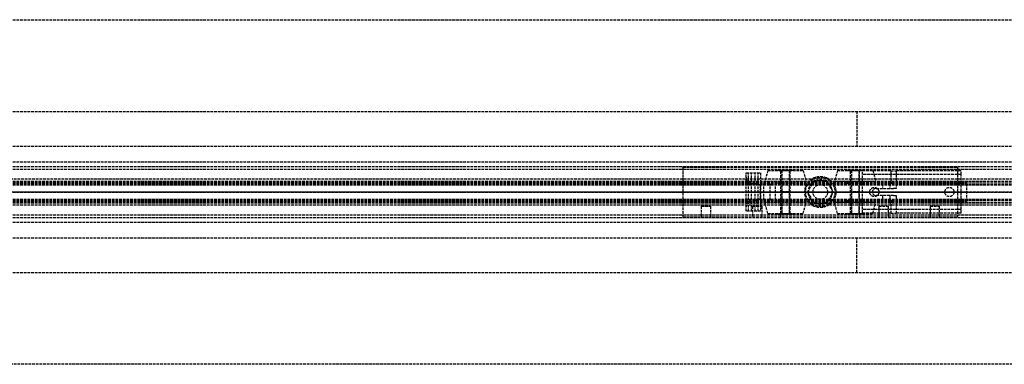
# Model space of a CAD drawing. Header units: millimetres. Extents: x 0 to 2050, y -94 to 94.
# Tile 9 of 10: x 538 to 1076, y -94 to 94. Entities that reach past the tile are written whole.
import ezdxf

# ---------------------------------------------------------------- set-up
doc = ezdxf.new("R2010")
doc.units = ezdxf.units.MM
doc.header["$LTSCALE"] = 10
doc.linetypes.add('ALLCAD_Strich', pattern=[0.2, 0.15, -0.05])
doc.layers.add('BESCH_KONT_sich_schn_ansi_2d', color=40, linetype='Continuous')
doc.layers.add('BESCH_KONT_sich_schn_grun_2d', color=10, linetype='Continuous')

msp = doc.modelspace()

# ---------------------------------------------------------------- linework, layer by layer
at = {"layer": 'BESCH_KONT_sich_schn_ansi_2d', "linetype": 'ALLCAD_Strich'}
for p, q in [((0, 0, 2368), (2050, 0, 2368)), ((2050, 0, 2418), (0, 0, 2418)), ((0, 0, 2298), (995, 0, 2298)), ((0, 0, 2337), (2050, 0, 2337)), ((2050, 0, 2338.5), (0, 0, 2338.5)), ((0, 0, 2365.5), (2050, 0, 2365.5)), ((0, 0, 2339.5), (2050, 0, 2339.5)), ((0, 0, 2335), (2050, 0, 2335)), ((0, 0, 2363.5), (2050, 0, 2363.5)), ((0, 0, 2363), (2050, 0, 2363)), ((995, 0, 7), (2, 0, 7)), ((2, 0, 2307), (1055, 0, 2307)), ((900, 0, 2307), (1050, 0, 2307)), ((900, 0, 2330), (900, 0, 2298)), ((900, 0, 2330), (1050, 0, 2330)), ((934.5, 0, 2342.25), (934.5, 0, 2345.88)), ((942.3, 0, 2346.6), (934.54, 0, 2346.6)), ((937.4, 0, 2341.5), (935.25, 0, 2341.5)), ((937.4, 0, 2342.8), (935.8, 0, 2342.8)), ((935.8, 0, 2342.8), (935.8, 0, 2345.3)), ((935.8, 0, 2345.3), (941, 0, 2345.3)), ((937.4, 0, 2341.5), (937.4, 0, 2342.8)), ((940.98, 0, 2342.8), (939.4, 0, 2342.8)), ((939.4, 0, 2342.8), (939.4, 0, 2341.5)), ((942.3, 0, 2341.5), (939.4, 0, 2341.5)), ((940.98, 0, 2342.81), (940.98, 0, 2342.8)), ((940.98, 0, 2342.8), (940.98, 0, 2342.81)), ((940.98, 0, 2342.8), (940.98, 0, 2342.8)), ((940.98, 0, 2342.81), (940.98, 0, 2342.81)), ((940.98, 0, 2342.81), (940.98, 0, 2342.8)), ((940.98, 0, 2342.81), (940.98, 0, 2342.81)), ((940.98, 0, 2342.8), (940.98, 0, 2342.8)), ((941, 0, 2342.8), (940.98, 0, 2342.8)), ((940.99, 0, 2342.81), (940.99, 0, 2342.8)), ((940.99, 0, 2342.8), (940.99, 0, 2342.81)), ((940.99, 0, 2342.8), (940.99, 0, 2342.81)), ((940.99, 0, 2342.81), (940.99, 0, 2342.81)), ((940.99, 0, 2342.81), (940.99, 0, 2342.8)), ((940.99, 0, 2342.8), (940.99, 0, 2342.81)), ((940.99, 0, 2342.8), (940.99, 0, 2342.8)), ((940.99, 0, 2342.8), (940.99, 0, 2342.8)), ((940.99, 0, 2342.8), (940.99, 0, 2342.8)), ((940.99, 0, 2342.8), (940.99, 0, 2342.81)), ((940.99, 0, 2342.8), (940.99, 0, 2342.8)), ((940.99, 0, 2342.81), (940.99, 0, 2342.81)), ((940.99, 0, 2342.81), (940.99, 0, 2342.81)), ((941, 0, 2342.8), (941, 0, 2342.8)), ((941, 0, 2342.8), (941, 0, 2342.81)), ((941, 0, 2342.81), (941, 0, 2342.81)), ((941, 0, 2342.81), (941, 0, 2342.8)), ((941, 0, 2342.81), (941, 0, 2342.81)), ((941, 0, 2342.8), (941, 0, 2342.8)), ((941, 0, 2345.3), (941, 0, 2342.81)), ((941, 0, 2342.8), (941, 0, 2342.8)), ((941, 0, 2342.8), (941, 0, 2342.8)), ((941.96, 0, 2353.5), (942.3, 0, 2353.5)), ((942.3, 0, 2353.5), (942.3, 0, 2352.75)), ((942.3, 0, 2353.5), (968.39, 0, 2353.5)), ((944.22, 0, 2341.5), (942.3, 0, 2341.5)), ((942.3, 0, 2352.75), (942.3, 0, 2346.6)), ((942.3, 0, 2346.6), (942.3, 0, 2341.5)), ((947.59, 0, 2340.92), (944.22, 0, 2341.5)), ((950.58, 0, 2339.21), (947.59, 0, 2340.92)), ((953.26, 0, 2337.31), (951.12, 0, 2338.8)), ((992.5, 0, 2316.5), (957.5, 0, 2316.5)), ((957.5, 0, 2324.5), (992.5, 0, 2324.5)), ((970.31, 0, 2335.5), (958.99, 0, 2335.5)), ((983.5, 0, 2332), (966.5, 0, 2332)), ((966.5, 0, 2330), (966.5, 0, 2332)), ((967, 0, 2345.5), (983, 0, 2345.5)), ((967, 0, 2353.5), (967, 0, 2345.5)), ((968, 0, 2338), (971.5, 0, 2338)), ((968, 0, 2332), (968, 0, 2338)), ((981.61, 0, 2353.5), (968.39, 0, 2353.5)), ((968.5, 0, 2345.5), (968.5, 0, 2353.5)), ((968.5, 0, 2345.5), (968.5, 0, 2335.5)), ((968.5, 0, 2353.5), (968.5, 0, 2345.5)), ((970.31, 0, 2353.5), (970.31, 0, 2345.5)), ((970.31, 0, 2335.5), (979.69, 0, 2335.5)), ((971, 0, 2345.5), (971, 0, 2335.5)), ((971, 0, 2345.5), (971, 0, 2335.5)), ((979, 0, 2350), (971, 0, 2350)), ((971, 0, 2330), (971, 0, 2350)), ((971, 0, 2330), (971, 0, 2332)), ((971.5, 0, 2338), (978.5, 0, 2338)), ((971.5, 0, 2332), (971.5, 0, 2338)), ((978.48, 0, 2332.01), (978.48, 0, 2332.01)), ((978.48, 0, 2332.01), (978.48, 0, 2332)), ((978.48, 0, 2332), (978.48, 0, 2332.01)), ((978.48, 0, 2332.01), (978.48, 0, 2332.01)), ((978.48, 0, 2332.01), (978.48, 0, 2332)), ((978.48, 0, 2332), (978.48, 0, 2332)), ((978.49, 0, 2332.01), (978.49, 0, 2332.01)), ((978.49, 0, 2332), (978.49, 0, 2332.01)), ((978.49, 0, 2332.01), (978.49, 0, 2332)), ((978.49, 0, 2332), (978.49, 0, 2332)), ((978.49, 0, 2332), (978.49, 0, 2332)), ((978.49, 0, 2332), (978.49, 0, 2332)), ((978.49, 0, 2332.01), (978.49, 0, 2332)), ((978.49, 0, 2332), (978.49, 0, 2332)), ((978.49, 0, 2332.01), (978.49, 0, 2332.01)), ((978.49, 0, 2332.01), (978.49, 0, 2332.01)), ((978.49, 0, 2332.01), (978.49, 0, 2332)), ((978.49, 0, 2332), (978.49, 0, 2332.01)), ((978.5, 0, 2332.01), (978.5, 0, 2332.01)), ((978.5, 0, 2332), (978.5, 0, 2332.01)), ((978.5, 0, 2332.01), (978.5, 0, 2332.01)), ((978.5, 0, 2332.01), (978.5, 0, 2332)), ((978.5, 0, 2332), (978.5, 0, 2332)), ((978.5, 0, 2338), (982, 0, 2338)), ((978.5, 0, 2332), (978.5, 0, 2338)), ((979, 0, 2345.5), (979, 0, 2335.5)), ((979, 0, 2345.5), (979, 0, 2335.5)), ((979, 0, 2330), (979, 0, 2350)), ((979, 0, 2330), (979, 0, 2332)), ((990.85, 0, 2335.5), (979.69, 0, 2335.5)), ((979.69, 0, 2345.5), (979.69, 0, 2353.5)), ((981.5, 0, 2345.5), (981.5, 0, 2353.5)), ((981.5, 0, 2345.5), (981.5, 0, 2335.5)), ((981.5, 0, 2353.5), (981.5, 0, 2345.5)), ((981.61, 0, 2353.5), (1015, 0, 2353.5)), ((982, 0, 2332), (982, 0, 2338)), ((983, 0, 2353.5), (983, 0, 2345.5)), ((983.5, 0, 2330), (983.5, 0, 2332)), ((995, 0), (995, 0, 2298)), ((2050, 0), (995, 0)), ((1055, 0, 7), (995, 0, 7)), ((995, 0, 2298), (1050, 0, 2298)), ((1002.45, 0, 2341.41), (996.59, 0, 2337.31)), ((1052, 0, 2), (998, 0, 2)), ((1052, 0, 19.5), (998, 0, 19.5)), ((998, 0), (998, 0, 19.5)), ((1002, 0, 2), (1002, 0)), ((1003.5, 0, 2353.5), (1003.5, 0, 2342)), ((1012.5, 0, 2342.5), (1005.89, 0, 2342.5)), ((1007, 0, 2), (1007, 0)), ((1016.5, 0, 2352), (1016.5, 0, 2346.5)), ((1043, 0, 2), (1043, 0)), ((1048, 0, 2), (1048, 0)), ((1050, 0, 2330), (1050, 0, 2298)), ((1051.98, 0, 2), (1051.98, 0, 2.01)), ((1051.99, 0, 2.01), (1051.98, 0, 2.01)), ((1051.98, 0, 2.01), (1051.98, 0, 2.01)), ((1051.98, 0, 2.01), (1051.98, 0, 2.01)), ((1051.98, 0, 2), (1051.98, 0, 2.01)), ((1051.98, 0, 2), (1051.98, 0, 2.01)), ((1051.99, 0, 2), (1051.99, 0, 2.01)), ((1051.99, 0, 2.01), (1051.99, 0, 2.01)), ((1051.99, 0, 2.01), (1051.99, 0, 2.01)), ((1051.99, 0, 2.01), (1051.99, 0, 2.01)), ((1051.99, 0, 2), (1051.99, 0, 2.01)), ((1051.99, 0, 2), (1051.99, 0, 2.01)), ((1051.99, 0, 2), (1051.99, 0, 2.01)), ((1051.99, 0, 2), (1051.99, 0, 2.01)), ((1051.99, 0, 2), (1051.99, 0, 2.01)), ((1051.99, 0, 2.01), (1052, 0, 2.01)), ((1051.99, 0, 2), (1051.99, 0, 2.01)), ((1051.99, 0, 2), (1051.99, 0, 2.01)), ((1052, 0, 2), (1052, 0, 2.01)), ((1052, 0, 2), (1052, 0, 2.01)), ((1052, 0, 2.01), (1052, 0, 2.01)), ((1052, 0, 2.01), (1052, 0, 2.01)), ((1052, 0), (1052, 0, 19.5)), ((1055, 0, 2307), (1055, 0, 7))]:
    msp.add_line(p, q, dxfattribs=at)
at = {"layer": 'BESCH_KONT_sich_schn_ansi_2d', "linetype": 'ALLCAD_Strich', "extrusion": (0, 1, 0)}
for centre, radius in [((-912.5, 2321), 2.5), ((-940.5, 2321), 2.5), ((-956, 2348.5), 11.25), ((-956, 2348.5), 4), ((-956, 2348.5), 2), ((-994, 2348.5), 11.25), ((-994, 2348.5), 2), ((-1009.5, 2321), 2.5), ((-1037.5, 2321), 2.5)]:
    msp.add_circle(centre, radius, dxfattribs=at)
at = {"layer": 'BESCH_KONT_sich_schn_ansi_2d', "linetype": 'ALLCAD_Strich', "extrusion": (0, -1, 0)}
for centre, radius in [((956, 2348.5), 9.64), ((956, 2348.5), 5), ((956, 2348.5), 2.5), ((994, 2348.5), 9.64), ((994, 2348.5), 5), ((994, 2348.5), 4), ((994, 2348.5), 2.5), ((1011, 2347), 2), ((1015, 2352), 1.5)]:
    msp.add_circle(centre, radius, dxfattribs=at)
at = {"layer": 'BESCH_KONT_sich_schn_ansi_2d', "linetype": 'ALLCAD_Strich', "extrusion": (0, 1, 0)}
for centre, radius, start, end in [((-942.13, 2345.87), 7.63, 0.0312, 5.4915), ((-935.25, 2342.25), 0.75, 270, 360), ((-940.98, 2342.8), 0.00271, 270, 0), ((-940.98, 2342.81), 0.00271, 0, 90), ((-940.98, 2342.81), 0.00116, 90, 180), ((-940.98, 2342.8), 0.00116, 180, 270), ((-941, 2342.8), 0.00271, 270, 0), ((-941, 2342.81), 0.00271, 0, 90), ((-940.99, 2342.81), 0.00217, 0, 90), ((-940.99, 2342.8), 0.00217, 270, 0), ((-941, 2342.81), 0.00116, 90, 180), ((-941, 2342.8), 0.00116, 180, 270), ((-942.13, 2345.87), 7.63, 88.739, 91.261), ((-956, 2345.77), 8.5, 305, 309.5389), ((-958.99, 2345.5), 10, 270, 305), ((-957.5, 2320.5), 4, 270, 90), ((-978.48, 2332.01), 0.00116, 0, 90), ((-978.48, 2332), 0.00116, 270, 360), ((-978.48, 2332.01), 0.00116, 90, 180), ((-978.48, 2332), 0.00116, 180, 270), ((-978.49, 2332.01), 0.00093, 270, 0), ((-978.49, 2332.01), 0.00093, 0, 90), ((-978.5, 2332.01), 0.00116, 0, 90), ((-978.5, 2332), 0.00116, 270, 360), ((-978.5, 2332.01), 0.00116, 90, 180), ((-978.5, 2332), 0.00116, 180, 270), ((-990.85, 2345.5), 10, 235, 270), ((-992.5, 2320.5), 4, 90, 270), ((-1012.5, 2346.5), 4, 180, 270)]:
    msp.add_arc(centre, radius, start, end, dxfattribs=at)
at = {"layer": 'BESCH_KONT_sich_schn_ansi_2d', "linetype": 'ALLCAD_Strich', "extrusion": (0, -1, 0)}
for centre, radius, start, end in [((940.98, 2342.81), 0.00116, 90, 180), ((940.98, 2342.8), 0.00116, 180, 270), ((940.98, 2342.8), 0.00271, 270, 360), ((940.98, 2342.81), 0.00271, 0, 90), ((941, 2342.81), 0.00116, 90, 180), ((941, 2342.8), 0.00116, 180, 270), ((940.99, 2342.81), 0.00093, 180, 270), ((940.99, 2342.81), 0.00093, 90, 180), ((941, 2342.8), 0.00271, 270, 360), ((941, 2342.81), 0.00271, 0, 90), ((978.48, 2332), 0.00271, 270, 0), ((978.48, 2332.01), 0.00271, 0, 90), ((978.48, 2332.01), 0.00271, 90, 180), ((978.48, 2332), 0.00271, 180, 270), ((978.49, 2332.01), 0.00217, 90, 180), ((978.49, 2332), 0.00217, 180, 270), ((978.5, 2332.01), 0.00271, 90, 180), ((978.5, 2332), 0.00271, 180, 270), ((978.5, 2332.01), 0.00271, 0, 90), ((978.5, 2332), 0.00271, 270, 0), ((1005.89, 2336.5), 6, 90, 125)]:
    msp.add_arc(centre, radius, start, end, dxfattribs=at)
at = {"layer": 'BESCH_KONT_sich_schn_ansi_2d', "linetype": 'ALLCAD_Strich'}
for points, knots in [([(934.54, 0, 2346.6), (934.54, 0, 2346.61), (934.54, 0, 2346.66), (934.56, 0, 2346.83), (934.58, 0, 2346.97), (934.64, 0, 2347.34), (934.69, 0, 2347.56), (934.82, 0, 2348.08), (934.91, 0, 2348.37), (935.1, 0, 2348.84), (935.17, 0, 2349.01), (935.35, 0, 2349.37), (935.45, 0, 2349.56), (935.67, 0, 2349.93), (935.79, 0, 2350.12), (936.05, 0, 2350.48), (936.19, 0, 2350.66), (936.66, 0, 2351.22), (937.05, 0, 2351.59), (937.9, 0, 2352.24), (938.35, 0, 2352.52), (938.83, 0, 2352.75)], [15.435182, 15.435182, 15.435182, 15.435182, 16.554933, 16.554933, 17.82418, 17.82418, 19.093427, 19.093427, 20.362674, 20.362674, 21.03193, 21.03193, 21.701186, 21.701186, 22.370442, 22.370442, 23.039698, 23.039698, 24.647552, 24.647552, 26.164556, 26.164556, 26.164556, 26.164556]), ([(938.83, 0, 2352.75), (939.13, 0, 2352.89), (939.47, 0, 2353.03), (940.15, 0, 2353.25), (940.5, 0, 2353.33), (940.96, 0, 2353.41), (941.11, 0, 2353.44), (941.42, 0, 2353.47), (941.58, 0, 2353.48), (941.75, 0, 2353.49), (941.79, 0, 2353.49), (941.86, 0, 2353.5), (941.9, 0, 2353.5), (941.94, 0, 2353.5), (941.95, 0, 2353.5), (941.96, 0, 2353.5), (941.96, 0, 2353.5), (941.96, 0, 2353.5), (941.96, 0, 2353.5), (941.96, 0, 2353.5)], [1.722708, 1.722708, 1.722708, 1.722708, 2.727227, 2.727227, 3.731745, 3.731745, 4.178178, 4.178178, 4.62461, 4.62461, 4.729547, 4.729547, 4.834483, 4.834483, 4.870202, 4.870202, 4.877795, 4.877795, 4.885387, 4.885387, 4.885387, 4.885387])]:
    msp.add_open_spline(points, degree=3, knots=knots, dxfattribs=at)
at = {"layer": 'BESCH_KONT_sich_schn_grun_2d', "linetype": 'ALLCAD_Strich'}
for p, q in [((0, 94), (2050, 94)), ((0, 44), (2050, 44)), ((995, 44), (995, 25)), ((0, 25), (2050, 25)), ((0, 16.5), (2050, 16.5)), ((0, 14), (2050, 14)), ((0, 12.38), (2050, 12.38)), ((900, 13.5), (1050, 13.5)), ((900, 13.5), (900, -13.5)), ((946.36, 11.75), (944.75, 5.75)), ((946.36, 11.75), (956, 11.75)), ((951, 12), (961, 12)), ((951, 12), (951, 11.75)), ((953.5, 5.75), (953.5, 11.75)), ((954, 12), (954, -12)), ((956, 11.75), (965.64, 11.75)), ((958, 12), (958, -12)), ((958.5, 5.75), (958.5, 11.75)), ((961, 12), (961, 11.75)), ((965.64, 11.75), (967.25, 5.75)), ((984.36, 11.75), (982.75, 5.75)), ((984.36, 11.75), (994, 11.75)), ((989, 12), (999, 12)), ((989, 12), (989, 11.75)), ((991.5, 5.75), (991.5, 11.75)), ((992, 12), (992, -12)), ((994, 11.75), (1003.64, 11.75)), ((996, 12), (996, -12)), ((996.5, 5.75), (996.5, 11.75)), ((1013.5, 11.5), (998, 11.5)), ((998, 9.5), (998, 11.5)), ((999, 12), (999, 11.75)), ((1003.64, 11.75), (1005.25, 5.75)), ((1013.5, 11.5), (1016.5, 11.5)), ((1013.5, 11.5), (1013.5, 4.5)), ((1016.5, 11.5), (1016.5, 4.5)), ((1052, 11.5), (1016.5, 11.5)), ((1050, 13.5), (1050, -13.5)), ((1052, 9.5), (1052, 11.5)), ((2050, 7), (0, 7)), ((0, 5.5), (2050, 5.5)), ((236, 6), (1290, 6)), ((934.54, 10.5), (934.5, 10.5)), ((934.5, 10.5), (934.5, 10.5)), ((934.5, -10.5), (934.5, 10.5)), ((934.54, 10.5), (942.3, 10.5)), ((935.8, -10.5), (935.8, 10.5)), ((937.4, -10.5), (937.4, 10.5)), ((939.4, -10.5), (939.4, 10.5)), ((941, -10.5), (941, 10.5)), ((942.3, 10.5), (942.3, 4.5)), ((967.25, 5.75), (944.75, 5.75)), ((952, 5.5), (952, 4.5)), ((953.5, 5.5), (953.5, 4.5)), ((958.5, 5.5), (958.5, 4.5)), ((960, 5.5), (960, 4.5)), ((971.5, 6.06), (968, 0)), ((978.5, 6.06), (971.5, 6.06)), ((978.48, 6.06), (978.48, 6.07)), ((978.48, 6.06), (978.48, 6.07)), ((978.48, 6.06), (978.48, 6.07)), ((978.48, 6.07), (978.48, 6.07)), ((978.48, 6.07), (978.48, 6.07)), ((978.48, 6.07), (978.49, 6.07)), ((978.48, 6.06), (978.48, 6.07)), ((978.48, 6.07), (978.48, 6.06)), ((978.49, 6.07), (978.49, 6.06)), ((978.49, 6.06), (978.49, 6.07)), ((978.49, 6.07), (978.49, 6.07)), ((978.49, 6.07), (978.49, 6.07)), ((978.49, 6.06), (978.49, 6.07)), ((978.49, 6.06), (978.49, 6.07)), ((978.49, 6.06), (978.49, 6.07)), ((978.49, 6.06), (978.49, 6.07)), ((978.5, 6.07), (978.49, 6.07)), ((978.49, 6.06), (978.49, 6.07)), ((978.5, 6.06), (978.5, 6.07)), ((978.5, 6.06), (978.5, 6.07)), ((978.5, 6.07), (978.5, 6.07)), ((978.5, 6.07), (978.5, 6.07)), ((978.5, 6.06), (978.5, 6.07)), ((978.5, 6.07), (978.5, 6.06)), ((978.5, 6.06), (978.5, 6.07)), ((982, 0), (978.5, 6.06)), ((1005.25, 5.75), (982.75, 5.75)), ((990, 4.5), (990, 5.5)), ((991.5, 4.5), (991.5, 5.5)), ((996.5, 4.5), (996.5, 5.5)), ((998, 5.5), (998, 9.5)), ((1052, 9.5), (998, 9.5)), ((998, 4.5), (998, 5.5)), ((1051.98, 9.5), (1051.98, 9.49)), ((1051.98, 9.5), (1051.98, 9.49)), ((1051.98, 9.5), (1051.98, 9.5)), ((1051.98, 9.5), (1051.98, 9.5)), ((1051.98, 9.49), (1051.98, 9.5)), ((1051.98, 9.49), (1051.98, 9.49)), ((1051.98, 9.49), (1051.98, 9.49)), ((1051.99, 9.5), (1051.99, 9.5)), ((1051.99, 9.5), (1051.99, 9.49)), ((1051.99, 9.5), (1051.99, 9.5)), ((1051.99, 9.5), (1051.99, 9.5)), ((1051.99, 9.5), (1051.99, 9.5)), ((1051.99, 9.5), (1051.99, 9.5)), ((1051.99, 9.5), (1051.99, 9.5)), ((1051.99, 9.49), (1051.99, 9.5)), ((1051.99, 9.5), (1051.99, 9.49)), ((1051.99, 9.49), (1051.99, 9.5)), ((1051.99, 9.49), (1051.99, 9.49)), ((1051.99, 9.49), (1051.99, 9.49)), ((1051.99, 9.49), (1051.99, 9.49)), ((1052, -9.5), (1052, 9.5)), ((1052, 9.5), (1052, 9.49)), ((1052, 9.49), (1052, 9.5)), ((1052, 9.5), (1052, 9.5)), ((1052, 9.5), (1052, 9.5)), ((1052, 9.49), (1052, 9.49)), ((1052, 9.49), (1052, 9.49)), ((0, 4.5), (2050, 4.5)), ((0, 4), (2050, 4)), ((2, 5), (1055, 5)), ((900, 5), (1050, 5)), ((941.96, 3.75), (942.3, 3.75)), ((942.3, 4.5), (942.3, -4.5)), ((942.3, -3.75), (942.3, 3.75)), ((944.22, -4.5), (944.22, 4.5)), ((947.59, -4.5), (947.59, 4.5)), ((950.58, -4.5), (950.58, 4.5)), ((953.5, -4.5), (953.5, 4.5)), ((957.5, 0.03), (953.5, 0.03)), ((957.5, 0.03), (992.5, 0.03)), ((958.5, -4.5), (958.5, 4.5)), ((991.5, -4.5), (991.5, 4.5)), ((996.5, 0.03), (992.5, 0.03)), ((996.5, -4.5), (996.5, 4.5)), ((998, -4.5), (998, 4.5)), ((1005.5, 2), (1015, 2)), ((1009, 4.5), (1009, 2)), ((1013, 4.5), (1013, 2)), ((1016.5, 2), (1015, 2)), ((1016.5, 4.5), (1016.5, 2)), ((1055, -5), (1055, 5)), ((0, -4), (2050, -4)), ((0, -4.5), (2050, -4.5)), ((2, -5), (1055, -5)), ((900, -5), (1050, -5)), ((942.3, -3.75), (941.96, -3.75)), ((942.3, -4.5), (942.3, -10.5)), ((952, -4.5), (952, -5.5)), ((953.5, -4.5), (953.5, -5.5)), ((958.5, -4.5), (958.5, -5.5)), ((960, -4.5), (960, -5.5)), ((968, 0), (971.5, -6.06)), ((978.5, -6.06), (982, 0)), ((990, -5.5), (990, -4.5)), ((991.5, -5.5), (991.5, -4.5)), ((996.5, -5.5), (996.5, -4.5)), ((998, -5.5), (998, -4.5)), ((1015, -2), (1005.5, -2)), ((1009, -2), (1009, -4.5)), ((1013, -2), (1013, -4.5)), ((1013.5, -4.5), (1013.5, -11.5)), ((1015, -2), (1016.5, -2)), ((1016.5, -2), (1016.5, -4.5)), ((1016.5, -4.5), (1016.5, -11.5)), ((0, -5.5), (2050, -5.5)), ((0, -7), (2050, -7)), ((236, -6), (1290, -6)), ((910, -7.74), (915, -7.74)), ((910, -7.74), (910, -13.5)), ((915, -7.74), (915, -13.5)), ((934.54, -10.5), (934.5, -10.5)), ((934.5, -10.5), (934.5, -10.5)), ((942.3, -10.5), (934.54, -10.5)), ((938, -7.74), (943, -7.74)), ((938, -7.74), (938, -13.5)), ((940.98, -10.5), (940.98, -10.5)), ((940.98, -10.5), (940.98, -10.5)), ((940.98, -10.5), (940.98, -10.5)), ((940.98, -10.5), (940.98, -10.5)), ((940.98, -10.5), (940.98, -10.5)), ((940.98, -10.5), (940.99, -10.5)), ((940.98, -10.5), (940.98, -10.5)), ((940.98, -10.5), (940.98, -10.5)), ((940.99, -10.5), (940.99, -10.5)), ((940.99, -10.5), (940.99, -10.5)), ((941, -10.5), (940.99, -10.5)), ((940.99, -10.5), (940.99, -10.5)), ((940.99, -10.5), (940.99, -10.5)), ((940.99, -10.5), (940.99, -10.5)), ((940.99, -10.5), (940.99, -10.5)), ((940.99, -10.5), (940.99, -10.5)), ((940.99, -10.5), (940.99, -10.5)), ((940.99, -10.5), (940.99, -10.5)), ((940.99, -10.5), (940.99, -10.5)), ((941, -10.5), (941, -10.5)), ((941, -10.5), (941, -10.5)), ((941, -10.5), (941, -10.5)), ((941, -10.5), (941, -10.5)), ((941, -10.5), (941, -10.5)), ((943, -7.74), (943, -13.5)), ((967.25, -5.75), (944.75, -5.75)), ((946.36, -11.75), (944.75, -5.75)), ((953.5, -5.75), (953.5, -5.5)), ((953.5, -11.75), (953.5, -5.75)), ((958.5, -11.75), (958.5, -5.75)), ((965.64, -11.75), (967.25, -5.75)), ((971.5, -6.06), (978.5, -6.06)), ((1005.25, -5.75), (982.75, -5.75)), ((984.36, -11.75), (982.75, -5.75)), ((991.5, -11.75), (991.5, -5.75)), ((996.5, -5.75), (996.5, -5.5)), ((996.5, -11.75), (996.5, -5.75)), ((998, -9.5), (998, -5.5)), ((1052, -9.5), (998, -9.5)), ((998, -11.5), (998, -9.5)), ((1003.64, -11.75), (1005.25, -5.75)), ((1007, -7.74), (1012, -7.74)), ((1007, -7.74), (1007, -13.5)), ((1012, -7.74), (1012, -13.5)), ((1035, -7.74), (1040, -7.74)), ((1035, -7.74), (1035, -13.5)), ((1040, -7.74), (1040, -13.5)), ((1052, -11.5), (1052, -9.5)), ((0, -12.38), (2050, -12.38)), ((0, -14), (2050, -14)), ((900, -13.5), (1050, -13.5)), ((946.36, -11.75), (956, -11.75)), ((951, -11.75), (951, -12)), ((951, -12), (961, -12)), ((953.5, -13.5), (953.5, -11.75)), ((956, -11.75), (965.64, -11.75)), ((961, -11.75), (961, -12)), ((984.36, -11.75), (994, -11.75)), ((989, -11.75), (989, -12)), ((989, -12), (999, -12)), ((994, -11.75), (1003.64, -11.75)), ((996.5, -13.5), (996.5, -11.75)), ((1013.5, -11.5), (998, -11.5)), ((999, -11.75), (999, -12)), ((1013.5, -11.5), (1016.5, -11.5)), ((1052, -11.5), (1016.5, -11.5)), ((0, -16.5), (2050, -16.5)), ((0, -25), (2050, -25)), ((995, -44), (995, -25)), ((0, -44), (2050, -44)), ((2050, -94), (0, -94))]:
    msp.add_line(p, q, dxfattribs=at)
for centre, radius in [((975, 0), 8.5), ((975, 0), 8), ((975, 0), 6.5), ((975, 0), 4), ((1004.5, 0), 2.5), ((1045.5, 0), 2.5)]:
    msp.add_circle(centre, radius, dxfattribs=at)
for centre, radius, start, end in [((1051.98, 9.5), 0.00116, 0, 90), ((1051.98, 9.5), 0.00271, 0, 90), ((1051.98, 9.5), 0.00116, 90, 180), ((1051.98, 9.5), 0.00271, 90, 180), ((1051.98, 9.49), 0.00116, 270, 0), ((1051.98, 9.49), 0.00271, 270, 360), ((1051.98, 9.49), 0.00116, 180, 270), ((1051.98, 9.49), 0.00271, 180, 270), ((1051.99, 9.5), 0.00093, 360, 90), ((1051.99, 9.5), 0.00093, 270, 0), ((1051.99, 9.5), 0.00217, 270, 360), ((1051.99, 9.5), 0.00217, 0, 90), ((1052, 9.5), 0.00116, 90, 180), ((1052, 9.5), 0.00271, 90, 180), ((1052, 9.49), 0.00116, 180, 270), ((1052, 9.49), 0.00271, 180, 270), ((1052, 9.5), 0.00116, 0, 90), ((1052, 9.5), 0.00271, 0, 90), ((1052, 9.49), 0.00116, 270, 0), ((1052, 9.49), 0.00271, 270, 360), ((975, 0), 6.5, 136.1869, 223.8131), ((975, 0), 6.5, 316.1869, 43.8131), ((1005.5, 0), 2, 90, 270)]:
    msp.add_arc(centre, radius, start, end, dxfattribs=at)
for points, knots in [([(938.83, 4.5), (938.35, 4.5), (937.9, 4.51), (937.05, 4.6), (936.66, 4.68), (936.19, 4.86), (936.05, 4.93), (935.79, 5.09), (935.67, 5.18), (935.45, 5.39), (935.35, 5.51), (935.17, 5.76), (935.1, 5.9), (934.91, 6.31), (934.82, 6.62), (934.69, 7.32), (934.64, 7.7), (934.58, 8.51), (934.56, 8.93), (934.54, 9.74), (934.54, 10.12), (934.54, 10.5)], [4.406817, 4.406817, 4.406817, 4.406817, 5.92382, 5.92382, 7.531675, 7.531675, 8.200931, 8.200931, 8.870186, 8.870186, 9.539442, 9.539442, 10.208698, 10.208698, 11.477945, 11.477945, 12.747192, 12.747192, 14.016439, 14.016439, 15.13619, 15.13619, 15.13619, 15.13619]), ([(941.96, 3.75), (941.96, 3.75), (941.96, 3.76), (941.96, 3.76), (941.96, 3.76), (941.95, 3.77), (941.94, 3.78), (941.9, 3.8), (941.86, 3.82), (941.79, 3.84), (941.75, 3.86), (941.58, 3.92), (941.42, 3.96), (941.11, 4.06), (940.96, 4.11), (940.5, 4.23), (940.15, 4.32), (939.47, 4.46), (939.13, 4.5), (938.83, 4.5)], [4.885389, 4.885389, 4.885389, 4.885389, 4.892981, 4.892981, 4.900573, 4.900573, 4.936292, 4.936292, 5.041229, 5.041229, 5.146165, 5.146165, 5.592598, 5.592598, 6.03903, 6.03903, 7.043549, 7.043549, 8.048067, 8.048067, 8.048067, 8.048067]), ([(934.54, -10.5), (934.54, -10.12), (934.54, -9.74), (934.56, -8.93), (934.58, -8.51), (934.64, -7.7), (934.69, -7.32), (934.82, -6.62), (934.91, -6.31), (935.1, -5.9), (935.17, -5.76), (935.35, -5.51), (935.45, -5.39), (935.67, -5.18), (935.79, -5.09), (936.05, -4.93), (936.19, -4.86), (936.66, -4.68), (937.05, -4.6), (937.9, -4.51), (938.35, -4.5), (938.83, -4.5)], [15.435182, 15.435182, 15.435182, 15.435182, 16.554933, 16.554933, 17.82418, 17.82418, 19.093427, 19.093427, 20.362674, 20.362674, 21.03193, 21.03193, 21.701186, 21.701186, 22.370442, 22.370442, 23.039698, 23.039698, 24.647552, 24.647552, 26.164556, 26.164556, 26.164556, 26.164556]), ([(938.83, -4.5), (939.13, -4.5), (939.47, -4.46), (940.15, -4.32), (940.5, -4.23), (940.96, -4.11), (941.11, -4.06), (941.42, -3.96), (941.58, -3.92), (941.75, -3.86), (941.79, -3.84), (941.86, -3.82), (941.9, -3.8), (941.94, -3.78), (941.95, -3.77), (941.96, -3.76), (941.96, -3.76), (941.96, -3.76), (941.96, -3.75), (941.96, -3.75)], [1.722708, 1.722708, 1.722708, 1.722708, 2.727227, 2.727227, 3.731745, 3.731745, 4.178178, 4.178178, 4.62461, 4.62461, 4.729547, 4.729547, 4.834483, 4.834483, 4.870202, 4.870202, 4.877795, 4.877795, 4.885387, 4.885387, 4.885387, 4.885387])]:
    msp.add_open_spline(points, degree=3, knots=knots, dxfattribs=at)

doc.saveas('drawing.dxf')
